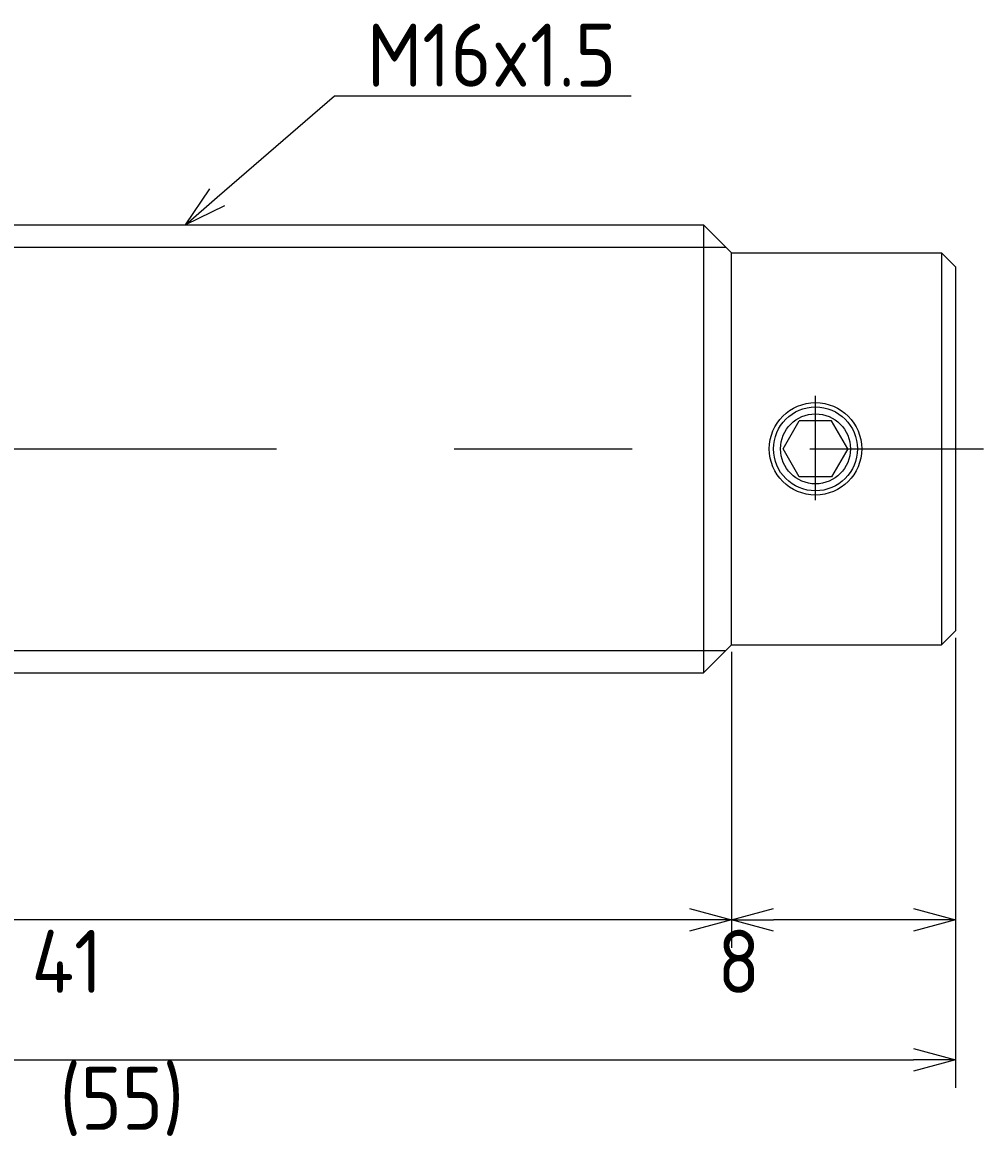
# Model space of a CAD drawing. Extents: x 84 to 231, y 306 to 347.
# Tile 3 of 3: x 196 to 231, y 307 to 347. Entities that reach past the tile are written whole.
import ezdxf

# ---------------------------------------------------------------- set-up
doc = ezdxf.new("R2010")
doc.units = 0
doc.header["$PDMODE"] = 3
doc.header["$PDSIZE"] = 2
doc.linetypes.add('CENTER', pattern=[50.8, 31.75, -6.35, 6.35, -6.35])
doc.layers.get('0').update_dxf_attribs({"linetype": 'CONTINUOUS'})
doc.layers.get('DEFPOINTS').update_dxf_attribs({"linetype": 'CONTINUOUS'})
for name, color, linetype in [('18-0-CON', 3, 'CONTINUOUS'), ('18-2-CEN', 1, 'CENTER'), ('35-0-CON', 7, 'CONTINUOUS'), ('図形', 7, 'CONTINUOUS'), ('寸法_文字', 3, 'CONTINUOUS')]:
    doc.layers.add(name, color=color, linetype=linetype)
doc.layers.get('0').off()
doc.styles.add('DIMENSION', font='isocp.shx', dxfattribs={"bigfont": 'bigfont.shx'})
doc.dimstyles.get("Standard").update_dxf_attribs({"dimtxt": 0.18, "dimasz": 0.18, "dimexe": 0.18, "dimexo": 0.0625, "dimgap": 0.09, "dimtad": 0, "dimtih": 1, "dimtoh": 1, "dimzin": 0, "dimcen": 0.09, "dimazin": 3, "dimtfac": 1, "dimtofl": 0, "dimtmove": 0, "dimatfit": 3})

# ---------------------------------------------------------------- blocks, each defined once
blk = doc.blocks.new('_OPEN30')
at = {"color": 0, "linetype": 'BYBLOCK'}
for p, q in [((-1, 0.268), (0, 0)), ((0, 0), (-1, -0.268)), ((0, 0), (-1, 0))]:
    blk.add_line(p, q, dxfattribs=at)
blk = doc.blocks.new('*D56')
at = {"layer": 'DEFPOINTS', "color": 0}
for p in [(229.625, 325.318), (221.625, 324.818), (221.625, 315)]:
    blk.add_point(p, dxfattribs=at)
at = {"layer": '寸法_文字', "color": 3}
for p, q in [((229.625, 325.068), (229.625, 314)), ((221.625, 324.568), (221.625, 314)), ((228.125, 315), (223.125, 315))]:
    blk.add_line(p, q, dxfattribs=at)
at = {"layer": '寸法_文字', "color": 3, "xscale": 1.500000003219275, "yscale": 1.500000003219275, "zscale": 1.500000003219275, "rotation": 180}
blk.add_blockref('_OPEN30', (221.625, 315), dxfattribs=at)
at = {"layer": '寸法_文字', "color": 3, "xscale": 1.500000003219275, "yscale": 1.500000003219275, "zscale": 1.500000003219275}
blk.add_blockref('_OPEN30', (229.625, 315), dxfattribs=at)
at = {"layer": '寸法_文字', "color": 3, "style": 'DIMENSION'}
blk.add_text('8', height=2.25, dxfattribs=at).set_placement((221.125, 312.392))
blk = doc.blocks.new('*D57')
at = {"layer": 'DEFPOINTS', "color": 0}
for p in [(180.625, 325.118), (221.625, 324.818), (180.625, 315)]:
    blk.add_point(p, dxfattribs=at)
at = {"layer": '寸法_文字', "color": 3}
for p, q in [((180.625, 324.868), (180.625, 314)), ((221.625, 324.568), (221.625, 314)), ((220.125, 315), (182.125, 315))]:
    blk.add_line(p, q, dxfattribs=at)
at = {"layer": '寸法_文字', "color": 3, "xscale": 1.500000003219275, "yscale": 1.500000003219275, "zscale": 1.500000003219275, "rotation": 180}
blk.add_blockref('_OPEN30', (180.625, 315), dxfattribs=at)
at = {"layer": '寸法_文字', "color": 3, "xscale": 1.500000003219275, "yscale": 1.500000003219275, "zscale": 1.500000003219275}
blk.add_blockref('_OPEN30', (221.625, 315), dxfattribs=at)
at = {"layer": '寸法_文字', "color": 3, "style": 'DIMENSION'}
blk.add_text('41', height=2.25, dxfattribs=at).set_placement((196.625, 312.392))
blk = doc.blocks.new('*D59')
at = {"layer": 'DEFPOINTS', "color": 0}
for p in [(174.625, 329.848), (229.625, 325.318), (229.625, 310)]:
    blk.add_point(p, dxfattribs=at)
at = {"layer": '寸法_文字', "color": 3}
for p, q in [((174.625, 329.598), (174.625, 309)), ((229.625, 325.068), (229.625, 309)), ((176.125, 310), (228.125, 310))]:
    blk.add_line(p, q, dxfattribs=at)
at = {"layer": '寸法_文字', "color": 3, "xscale": 1.500000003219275, "yscale": 1.500000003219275, "zscale": 1.500000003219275, "rotation": 180}
blk.add_blockref('_OPEN30', (174.625, 310), dxfattribs=at)
at = {"layer": '寸法_文字', "color": 3, "xscale": 1.500000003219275, "yscale": 1.500000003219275, "zscale": 1.500000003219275}
blk.add_blockref('_OPEN30', (229.625, 310), dxfattribs=at)
at = {"layer": '寸法_文字', "color": 3, "style": 'DIMENSION'}
blk.add_text('(55)', height=2.25, dxfattribs=at).set_placement((197.625, 307.505))
blk = doc.blocks.new('*U86')
at = {"layer": '寸法_文字'}
blk.add_lwpolyline([(203.259, 340.799), (207.446, 344.419), (218.039, 344.419)], dxfattribs=at)
at = {"layer": '寸法_文字', "xscale": 1.500000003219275, "yscale": 1.500000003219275, "zscale": 1.500000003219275, "rotation": 220.8473265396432}
blk.add_blockref('_OPEN30', (202.125, 339.818), dxfattribs=at)
blk = doc.blocks.new('*U87')
at = {"layer": '寸法_文字', "color": 3, "style": 'DIMENSION'}
blk.add_text('M16x1.5', height=2.25, dxfattribs=at).set_placement((208.608, 344.75))

msp = doc.modelspace()

# ---------------------------------------------------------------- linework, layer by layer
at = {"layer": '18-0-CON'}
for p, q in [((182.825, 339.018), (221.425, 339.018)), ((182.825, 324.618), (221.425, 324.618))]:
    msp.add_line(p, q, dxfattribs=at)
msp.add_circle((224.625, 331.818), 1.5, dxfattribs=at)
at = {"layer": '18-2-CEN'}
for p, q in [((224.625, 329.986), (224.625, 333.707)), ((173.625, 331.818), (230.625, 331.818))]:
    msp.add_line(p, q, dxfattribs=at)
at = {"layer": '35-0-CON'}
for p, q in [((183.625, 339.818), (220.625, 339.818)), ((221.625, 338.818), (220.625, 339.818)), ((220.625, 339.818), (220.625, 323.818)), ((221.625, 338.818), (220.625, 339.818)), ((221.625, 338.818), (229.125, 338.818)), ((221.625, 324.818), (221.625, 338.818)), ((229.125, 338.818), (229.125, 324.818)), ((229.125, 338.818), (229.625, 338.318)), ((229.625, 338.318), (229.625, 325.318)), ((223.47, 331.818), (224.047, 332.818)), ((225.202, 332.818), (224.047, 332.818)), ((225.779, 331.818), (225.202, 332.818)), ((224.047, 330.818), (223.47, 331.818)), ((225.779, 331.818), (225.202, 330.818)), ((225.202, 330.818), (224.047, 330.818)), ((229.125, 324.818), (229.625, 325.318)), ((221.625, 324.818), (220.625, 323.818)), ((221.625, 324.818), (229.125, 324.818)), ((183.625, 323.818), (220.625, 323.818))]:
    msp.add_line(p, q, dxfattribs=at)
for radius in [1.65, 1.25]:
    msp.add_circle((224.625, 331.818), radius, dxfattribs=at)

# ---------------------------------------------------------------- block references
at = {"layer": '図形'}
for name in ['*U87', '*U86']:
    msp.add_blockref(name, (0, 0), dxfattribs=at)

# ---------------------------------------------------------------- dimensions: what is measured, and where the dimension line sits
at = {"layer": '寸法_文字'}
for base, p1, p2, override, picture, middle in [((229.625, 310), (174.625, 329.848), (229.625, 325.318), {"dimscale": 0.5, "dimpost": '(<>)', "dimblk": 'OPEN30', "dimtmove": 0, "dimtzin": 0}, '*D59', (202.125, 311.488)), ((221.625, 315), (229.625, 325.318), (221.625, 324.818), {"dimscale": 0.5, "dimblk": 'OPEN30', "dimtmove": 0, "dimtzin": 0}, '*D56', (225.625, 316.375)), ((180.625, 315), (221.625, 324.818), (180.625, 325.118), {"dimscale": 0.5, "dimblk": 'OPEN30', "dimtmove": 0, "dimtzin": 0}, '*D57', (201.125, 316.375))]:
    dim = msp.add_linear_dim(base=base, p1=p1, p2=p2, dimstyle='Standard', override=override, dxfattribs=at)
    dim.commit()
    dim.dimension.update_dxf_attribs({"geometry": picture, "text_midpoint": middle})

doc.saveas('drawing.dxf')
